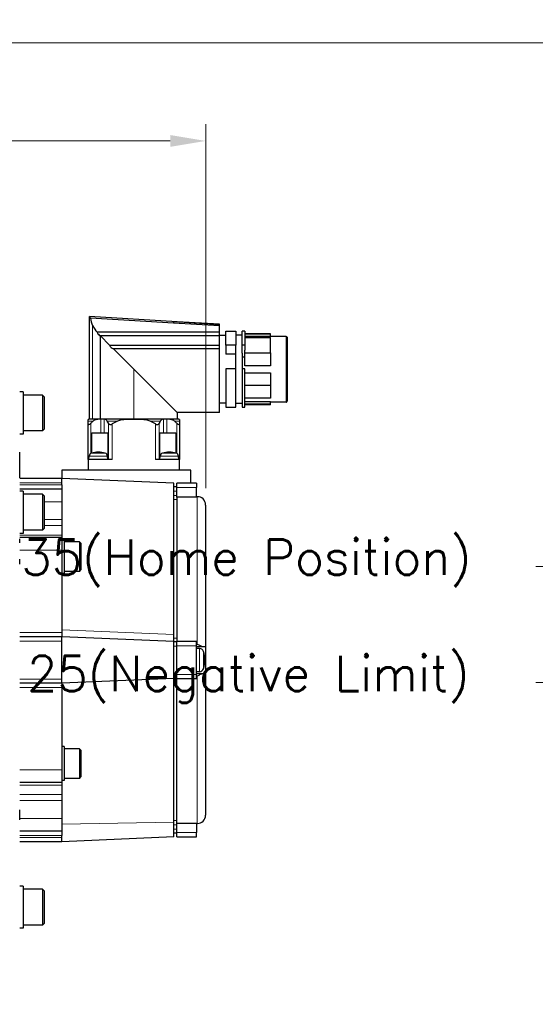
# Model space of a CAD drawing. Extents: x 12273 to 13958, y -1141 to 57.
# Tile 5 of 23: x 12941 to 13063, y -561 to -328. Entities that reach past the tile are written whole.
import ezdxf

# ---------------------------------------------------------------- set-up
doc = ezdxf.new("R2010")
doc.units = 0
doc.header["$LTSCALE"] = 25.4
doc.linetypes.add('DASHEDBIDOT', pattern=[12.4, 3, -3, 0.2, -3, 0.2, -3])
doc.layers.get('Defpoints').update_dxf_attribs({"linetype": 'CONTINUOUS'})
doc.layers.add('ATA-DIM', color=252, linetype='CONTINUOUS', lineweight=25)
doc.layers.add('Layer0000', color=7, linetype='CONTINUOUS', lineweight=25)
doc.styles.get("Standard").update_dxf_attribs({"font": 'simplex.shx'})
doc.dimstyles.new('ata_A1', dxfattribs={"dimtxt": 4.2, "dimasz": 4.2, "dimexe": 2, "dimexo": 2, "dimgap": 2, "dimtad": 0, "dimtih": 1, "dimtoh": 1, "dimdec": 6, "dimdsep": 46, "dimtxsty": 'Standard', "dimcen": 0, "dimclrd": 252, "dimclre": 252, "dimclrt": 4, "dimadec": 6, "dimazin": 2, "dimtfac": 1, "dimtdec": 6, "dimtofl": 0, "dimtmove": 0, "dimatfit": 3, "dimfxl": 0, "dimtolj": 1, "dimtzin": 0, "dimlwd": 0, "dimlwe": 0, "dimarcsym": 0})

# ---------------------------------------------------------------- blocks, each defined once
blk = doc.blocks.new('*D13718')
at = {"layer": 'ATA-DIM', "color": 252, "lineweight": 0}
for p, q in [((13082.58, -556.64), (13082.58, -480.99)), ((13107.58, -584.21), (13107.58, -480.99)), ((13082.58, -484.99), (13062.71, -484.99)), ((13090.98, -484.99), (13099.18, -484.99))]:
    blk.add_line(p, q, dxfattribs=at)
at = {"layer": 'ATA-DIM', "color": 252}
for points in [[(13090.98, -483.59), (13090.98, -486.39), (13082.58, -484.99)], [(13099.18, -486.39), (13099.18, -483.59), (13107.58, -484.99)]]:
    blk.add_solid(points, dxfattribs=at)
at = {"layer": 'Defpoints', "color": 0}
for p in [(13107.58, -484.99), (13082.58, -560.64), (13107.58, -588.21)]:
    blk.add_point(p, dxfattribs=at)
at = {"layer": 'ATA-DIM', "color": 4, "insert": (12942.29, -478.6), "char_height": 8.4, "attachment_point": 1}
blk.add_mtext('\\A1;25(Negative Limit)', dxfattribs=at)
blk = doc.blocks.new('*D13717')
at = {"layer": 'ATA-DIM', "color": 252, "lineweight": 0}
for p, q in [((13082.58, -556.64), (13082.58, -453.46)), ((13117.58, -584.21), (13117.58, -453.46)), ((13082.58, -457.46), (13062.71, -457.46)), ((13090.98, -457.46), (13109.18, -457.46))]:
    blk.add_line(p, q, dxfattribs=at)
at = {"layer": 'ATA-DIM', "color": 252}
for points in [[(13090.98, -456.06), (13090.98, -458.86), (13082.58, -457.46)], [(13109.18, -458.86), (13109.18, -456.06), (13117.58, -457.46)]]:
    blk.add_solid(points, dxfattribs=at)
at = {"layer": 'Defpoints', "color": 0}
for p in [(13117.58, -457.46), (13082.58, -560.64), (13117.58, -588.21)]:
    blk.add_point(p, dxfattribs=at)
at = {"layer": 'ATA-DIM', "color": 4, "insert": (12940.94, -451.07), "char_height": 8.4, "attachment_point": 1}
blk.add_mtext('\\A1;35(Home Position)', dxfattribs=at)
blk = doc.blocks.new('*D13725')
at = {"layer": 'ATA-DIM', "color": 252, "lineweight": 0}
for p, q in [((12526.58, -405.14), (12526.58, -352.74)), ((12984.58, -438.94), (12984.58, -352.74)), ((12534.98, -356.74), (12740.78, -356.74)), ((12976.18, -356.74), (12770.37, -356.74))]:
    blk.add_line(p, q, dxfattribs=at)
at = {"layer": 'ATA-DIM', "color": 252}
for points in [[(12534.98, -355.34), (12534.98, -358.14), (12526.58, -356.74)], [(12976.18, -358.14), (12976.18, -355.34), (12984.58, -356.74)]]:
    blk.add_solid(points, dxfattribs=at)
at = {"layer": 'Defpoints', "color": 0}
for p in [(12984.58, -356.74), (12526.58, -409.14), (12984.58, -442.94)]:
    blk.add_point(p, dxfattribs=at)
at = {"layer": 'ATA-DIM', "color": 4, "insert": (12755.58, -356.74), "char_height": 8.4, "attachment_point": 5}
blk.add_mtext('\\A1;458', dxfattribs=at)
blk = doc.blocks.new('*D13724')
at = {"layer": 'ATA-DIM', "color": 252, "lineweight": 0}
for p, q in [((12526.58, -405.14), (12526.58, -329.54)), ((13082.58, -556.64), (13082.58, -329.54)), ((12534.98, -333.54), (12763.66, -333.54)), ((13074.18, -333.54), (12845.49, -333.54))]:
    blk.add_line(p, q, dxfattribs=at)
at = {"layer": 'ATA-DIM', "color": 252}
for points in [[(12534.98, -332.14), (12534.98, -334.94), (12526.58, -333.54)], [(13074.18, -334.94), (13074.18, -332.14), (13082.58, -333.54)]]:
    blk.add_solid(points, dxfattribs=at)
at = {"layer": 'Defpoints', "color": 0}
for p in [(13082.58, -333.54), (12526.58, -409.14), (13082.58, -560.64)]:
    blk.add_point(p, dxfattribs=at)
at = {"layer": 'ATA-DIM', "color": 4, "insert": (12804.58, -333.54), "char_height": 8.4, "attachment_point": 5}
blk.add_mtext('\\A1;556(T+356)', dxfattribs=at)

msp = doc.modelspace()

# ---------------------------------------------------------------- linework, layer by layer
at = {"layer": 'Layer0000', "color": 7, "linetype": 'Continuous', "lineweight": 25}
for p, q in [((12977.8252274, -399.5431519), (12957.0753599, -398.2916813)), ((12957.0753599, -398.3369715), (12957.0753599, -398.2973628)), ((12957.0753599, -422.5434275), (12957.0753599, -398.3369715)), ((12976.9355975, -399.8614677), (12957.3091605, -398.7080402)), ((12987.8253599, -400.5014489), (12976.9355975, -399.8614677)), ((12987.8253599, -400.1504154), (12977.8251001, -399.5452635)), ((12987.8253599, -400.2634648), (12987.8253599, -400.1442281)), ((12987.8253599, -400.5014489), (12987.8253599, -400.2634648)), ((12987.8253599, -402.0419878), (12987.8253599, -400.5014489)), ((12976.1291859, -402.0419878), (12958.8922593, -402.0419878)), ((12959.6184597, -402.8396445), (12959.6576944, -402.875762)), ((12987.8253599, -402.8396445), (12959.6184597, -402.8396445)), ((12959.6576944, -402.875762), (12961.857376, -405.0754436)), ((12959.6576944, -422.5434275), (12959.6576944, -402.875762)), ((12987.8253599, -402.0419878), (12976.1291859, -402.0419878)), ((12987.8253599, -402.8396445), (12987.8253599, -402.0419878)), ((12989.3253599, -402.7934275), (12987.8253599, -402.7934275)), ((12987.8253599, -405.0754436), (12987.8253599, -402.8396445)), ((12989.3253599, -405.1046079), (12989.3253599, -401.7934448)), ((12989.3253599, -401.7934448), (12991.7253599, -401.7934448)), ((12991.7253599, -401.7934448), (12991.7253599, -405.1046079)), ((12993.2253599, -402.6934275), (12991.7253599, -402.6934275)), ((12993.8253599, -401.7934448), (12993.2253599, -401.7934448)), ((12993.2253599, -405.1046079), (12993.2253599, -401.7934448)), ((12993.8253599, -401.7934448), (12993.8253599, -405.1046079)), ((12999.9253599, -402.3934275), (12993.8253599, -402.3934275)), ((12993.8253599, -402.3934998), (12999.9253599, -402.3934998)), ((12999.9253599, -403.0239487), (12993.8253599, -403.0239487)), ((12993.8253599, -403.2760003), (12999.9253599, -403.2760003)), ((12999.9253599, -403.0239487), (12999.9253599, -402.3934998)), ((13003.6253599, -403.0234275), (12999.9253599, -403.0234275)), ((12999.9253599, -406.9338679), (12999.9253599, -403.2760003)), ((13003.8253599, -403.2234275), (13003.8253599, -410.7934275)), ((12961.857376, -405.0754436), (12987.8253599, -405.0754436)), ((12987.8253599, -405.9667052), (12987.8253599, -405.0754436)), ((12991.7253599, -405.1046079), (12989.3253599, -405.1046079)), ((12989.3253599, -405.1046079), (12989.3253599, -407.2237996)), ((12991.7253599, -406.9620235), (12991.7253599, -405.1046079)), ((12993.8253599, -405.1046079), (12993.2253599, -405.1046079)), ((12993.2253599, -406.9620235), (12993.2253599, -405.1046079)), ((12993.8253599, -405.1046079), (12993.8253599, -406.2663202)), ((12967.5753599, -410.7934275), (12962.7486377, -405.9667052)), ((12987.8253599, -405.9667052), (12962.7486377, -405.9667052)), ((12987.8253599, -421.0434275), (12987.8253599, -405.9667052)), ((12991.7253599, -407.2237996), (12989.3253599, -407.2237996)), ((12991.7253599, -410.7201275), (12991.7253599, -406.9620235)), ((12993.2253599, -406.9620235), (12993.2253599, -410.7201275)), ((12993.8253599, -407.9238645), (12993.2253599, -407.9238645)), ((12993.8253599, -406.9338679), (12993.8253599, -406.2663202)), ((12993.8253599, -406.9338679), (12999.9253599, -406.9338679)), ((12993.8253599, -409.9808515), (12993.8253599, -406.9338679)), ((12999.9253599, -406.9338679), (12999.9253599, -409.9808515)), ((12999.9253599, -409.9808515), (12993.8253599, -409.9808515)), ((12977.8253599, -421.0434275), (12967.5753599, -410.7934275)), ((12989.3253599, -410.7201275), (12989.3253599, -419.7934275)), ((12991.7253599, -410.7201275), (12989.3253599, -410.7201275)), ((12991.7253599, -419.7934275), (12991.7253599, -410.7201275)), ((12993.2253599, -410.7201275), (12993.2253599, -419.7934275)), ((12993.8253599, -410.7201275), (12993.2253599, -410.7201275)), ((12993.8253599, -419.7934275), (12993.8253599, -410.7201275)), ((12993.8253599, -411.6060034), (12999.9253599, -411.6060034)), ((12999.9253599, -411.6060034), (12999.9253599, -414.6529871)), ((13003.8253599, -410.7934275), (13003.8253599, -418.3634275)), ((12999.9253599, -414.6529871), (12993.8253599, -414.6529871)), ((12999.9253599, -414.6529871), (12999.9253599, -417.6319707)), ((12941.3753599, -416.1434275), (12940.5753599, -416.1434275)), ((12941.3753599, -416.1434275), (12941.3753599, -421.1434275)), ((12945.9753599, -416.8934275), (12941.3753599, -416.8934275)), ((12945.9753599, -416.8934275), (12946.3753699, -417.2934375)), ((12945.9753599, -416.8934275), (12945.9753599, -421.1434275)), ((12946.3753599, -417.2934275), (12946.3753599, -421.1434275)), ((12989.3253599, -418.7934275), (12987.8253599, -418.7934275)), ((12993.2253599, -418.8934275), (12991.7253599, -418.8934275)), ((12999.9253599, -417.6319707), (12993.8253599, -417.6319707)), ((12993.8253599, -418.4468157), (12999.9253599, -418.4468157)), ((12999.9253599, -419.0946479), (12993.8253599, -419.0946479)), ((12999.9253599, -419.1934275), (12993.8253599, -419.1934275)), ((12999.9253599, -419.0946479), (12999.9253599, -418.4468157)), ((13003.6253599, -418.5634275), (12999.9253599, -418.5634275)), ((12999.9253599, -419.1934275), (12999.9253599, -419.0946479)), ((12941.3753599, -421.1434275), (12941.3753599, -426.1434275)), ((12945.9753599, -421.1434275), (12945.9753599, -425.3934275)), ((12946.3753599, -421.1434275), (12946.3753599, -424.9934275)), ((12987.8253599, -421.0434275), (12977.8202146, -421.0434275)), ((12977.8253599, -421.0444627), (12977.8253599, -422.5434275)), ((12989.3253599, -419.7934275), (12991.7253599, -419.7934275)), ((12993.2253599, -419.7934275), (12993.8253599, -419.7934275)), ((12956.7753599, -423.0698511), (12956.7753599, -422.6548587)), ((12956.7753599, -423.748551), (12956.7753599, -423.0698511)), ((12956.7753599, -432.1434275), (12956.7753599, -423.748551)), ((12959.4561914, -422.6434275), (12956.926127, -422.6434275)), ((12957.0753599, -422.5434275), (12957.8321916, -422.5434275)), ((12957.7253599, -422.5434275), (12957.7253599, -422.6434275)), ((12957.8321916, -422.5434275), (12959.6576944, -422.5434275)), ((12959.7564359, -422.6434275), (12959.4561914, -422.6434275)), ((12959.6576944, -422.5434275), (12967.5753599, -422.5434275)), ((12960.5582452, -422.6434275), (12959.7564359, -422.6434275)), ((12960.6844046, -422.6434275), (12960.5582452, -422.6434275)), ((12974.4663153, -422.6434275), (12960.6844046, -422.6434275)), ((12967.5753599, -422.5434275), (12977.8253599, -422.5434275)), ((12974.5924746, -422.6434275), (12974.4663153, -422.6434275)), ((12975.3942839, -422.6434275), (12974.5924746, -422.6434275)), ((12975.6945284, -422.6434275), (12975.3942839, -422.6434275)), ((12978.2245929, -422.6434275), (12975.6945284, -422.6434275)), ((12977.4253599, -422.5434275), (12977.4253599, -422.6434275)), ((12978.3753599, -422.6610208), (12978.3753599, -423.0698511)), ((12978.3753599, -423.0698511), (12978.3753599, -423.748551)), ((12978.3753599, -423.748551), (12978.3753599, -432.1434275)), ((12941.3753599, -426.1434275), (12940.5753599, -426.1434275)), ((12945.9753599, -425.3934275), (12941.3753599, -425.3934275)), ((12945.9753599, -425.3934275), (12946.3753699, -424.9934175)), ((12957.631517, -425.8434275), (12959.7564359, -425.8434275)), ((12957.631517, -430.6454495), (12957.631517, -425.8434275)), ((12959.7564359, -425.8434275), (12960.5582452, -425.8434275)), ((12960.5582452, -425.8434275), (12961.4511123, -425.8434275)), ((12961.4511123, -425.8434275), (12961.4511123, -432.1434275)), ((12973.6996075, -425.8434275), (12974.5924746, -425.8434275)), ((12973.6996075, -432.1434275), (12973.6996075, -425.8434275)), ((12974.5924746, -425.8434275), (12975.3942839, -425.8434275)), ((12975.3942839, -425.8434275), (12977.5192029, -425.8434275)), ((12977.5192029, -425.8434275), (12977.5192029, -430.6454495)), ((12940.5753599, -436.4729729), (12940.5753599, -430.3832828)), ((12956.7753599, -432.1434275), (12956.7753599, -434.6434275)), ((12962.475364, -432.1434275), (12956.7753599, -432.1434275)), ((12956.9253599, -432.1434273), (12956.9937752, -431.3614375)), ((12961.4253599, -432.1434273), (12961.3569447, -431.3614375)), ((12978.3753599, -432.1434275), (12972.6753558, -432.1434275)), ((12973.7253599, -432.1434273), (12973.7937752, -431.3614375)), ((12978.2253599, -432.1434273), (12978.1569447, -431.3614375)), ((12978.3753599, -434.6434275), (12978.3753599, -432.1434275)), ((12950.5753599, -434.6434275), (12950.5753599, -435.1434275)), ((12981.0753599, -434.6434275), (12950.5753599, -434.6434275)), ((12950.5753599, -435.1434275), (12950.5753599, -436.6434275)), ((12981.0753599, -435.1434275), (12981.0753599, -434.6434275)), ((12981.0753599, -437.7934275), (12981.0753599, -435.1434275)), ((12950.5753599, -436.6434275), (12940.5753599, -436.6434275)), ((12950.5753599, -437.6445947), (12950.5753599, -436.6434275)), ((12977.0753599, -437.7934275), (12950.5753599, -436.6434275)), ((12950.5753599, -438.1434275), (12950.5753599, -437.6445947)), ((12950.5753599, -438.1434275), (12950.5753599, -439.1434275)), ((12977.0753599, -438.7934275), (12977.0753599, -437.7934275)), ((12982.3753599, -437.7934275), (12977.7753599, -437.7934275)), ((12977.7753599, -438.7934275), (12977.7753599, -437.7934275)), ((12982.3753599, -437.7934275), (12982.3753599, -438.7934275)), ((12950.5753599, -439.1434275), (12940.5753599, -439.1434275)), ((12941.3753599, -439.6434275), (12940.5753599, -439.6434275)), ((12941.3753599, -439.6434275), (12941.3753599, -444.6434275)), ((12945.9753599, -440.3934275), (12941.3753599, -440.3934275)), ((12945.9753599, -440.3934275), (12946.3753699, -440.7934375)), ((12945.9753599, -440.3934275), (12945.9753599, -444.6434275)), ((12950.5753599, -439.1434275), (12950.5753599, -442.1434275)), ((12977.7753599, -438.6434275), (12977.0753599, -438.6434275)), ((12977.0753599, -439.2978887), (12977.0753599, -438.7934275)), ((12977.0753599, -441.2731905), (12977.0753599, -439.2978887)), ((12977.7753599, -441.0433951), (12977.7753599, -438.7934275)), ((12982.3753599, -441.0433951), (12982.3753599, -438.7934275)), ((12946.3753599, -440.7934275), (12946.3753599, -444.6434275)), ((12950.5753599, -442.1434275), (12950.5753599, -446.3920004)), ((12977.0753599, -473.5567691), (12977.0753599, -441.2731905)), ((12977.7753599, -441.0433951), (12977.7753599, -475.2434275)), ((12982.3753599, -441.0433951), (12977.7753599, -441.0433951)), ((12982.671957, -440.9772121), (12982.3753599, -440.9772121)), ((12941.3753599, -444.6434275), (12941.3753599, -449.6434275)), ((12945.9753599, -444.6434275), (12945.9753599, -448.8934275)), ((12946.3753599, -444.6434275), (12946.3753599, -448.4934275)), ((12984.5753599, -442.9370248), (12984.5753599, -476.3934275)), ((12950.5753599, -446.3920004), (12950.5753599, -447.8062139)), ((12941.3753599, -449.6434275), (12940.5753599, -449.6434275)), ((12945.9753599, -448.8934275), (12941.3753599, -448.8934275)), ((12945.9753599, -448.8934275), (12946.3753699, -448.4934175)), ((12950.5753599, -447.8062139), (12950.5753599, -450.057641)), ((12950.5753599, -450.6434275), (12940.5753599, -450.6434275)), ((12940.5753599, -451.8586862), (12940.5753599, -450.9215691)), ((12950.5753599, -450.057641), (12950.5753599, -450.6434275)), ((12950.5753599, -450.6434275), (12950.5753599, -453.6434275)), ((12951.0753599, -451.1434275), (12950.5753599, -451.1434275)), ((12951.0753599, -451.1434275), (12951.0753599, -455.1434275)), ((12954.7253599, -451.6434275), (12951.0753599, -451.6434275)), ((12954.7253599, -451.6434313), (12954.7253599, -455.1434275)), ((12954.7253694, -451.643437), (12955.0753654, -451.993433)), ((12955.0753599, -451.9934275), (12955.0753599, -455.1434275)), ((12950.5753599, -453.6434275), (12950.5753599, -473.1434275)), ((12940.5753599, -456.9509977), (12940.5753599, -455.7205743)), ((12951.0753599, -455.1434275), (12951.0753599, -459.1434275)), ((12954.7253599, -455.1434275), (12954.7253599, -458.6434237)), ((12955.0753599, -455.1434275), (12955.0753599, -458.2934275)), ((12951.0753599, -459.1434275), (12950.5753599, -459.1434275)), ((12954.7253599, -458.6434275), (12951.0753599, -458.6434275)), ((12954.7253694, -458.643418), (12955.0753654, -458.293422)), ((12950.5753599, -473.1434275), (12950.5753599, -474.1434275)), ((12950.5753599, -474.1434275), (12940.5753599, -474.1434275)), ((12950.5753599, -474.4508781), (12950.5753599, -474.1434275)), ((12977.0753599, -475.2434275), (12950.5753599, -474.1434275)), ((12950.5753599, -475.1434275), (12950.5753599, -474.4508893)), ((12950.5753599, -484.1434275), (12950.5753599, -475.1434275)), ((12977.0753599, -475.2434275), (12977.0753599, -473.5567691)), ((12977.0753599, -476.2434275), (12977.0753599, -475.2434275)), ((12977.7753599, -475.3434275), (12977.0753599, -475.3434275)), ((12982.3753599, -475.2434275), (12977.7753599, -475.2434275)), ((12977.7753599, -476.2434275), (12977.7753599, -475.2434275)), ((12982.3753599, -476.2434275), (12982.3753599, -475.2434275)), ((12977.0753599, -483.0434275), (12977.0753599, -476.2434275)), ((12977.7753599, -483.0434275), (12977.7753599, -476.2434275)), ((12982.3753599, -483.0434275), (12982.3753599, -476.2434275)), ((12982.3753599, -476.3934275), (12983.9482742, -476.3934275)), ((12983.1144801, -476.8934275), (12982.3753599, -476.8934275)), ((12983.9482742, -476.3934275), (12984.5753599, -476.3934275)), ((12984.5753599, -476.3934275), (12984.5753599, -482.8934275)), ((12983.1144801, -482.3934275), (12982.3753599, -482.3934275)), ((12977.0753599, -484.0434275), (12950.5753599, -485.1434275)), ((12950.5753599, -485.1434273), (12950.5753599, -484.1434275)), ((12977.0753599, -484.0434275), (12977.0753599, -483.0434275)), ((12977.7753599, -483.9434275), (12977.0753599, -483.9434275)), ((12977.0753599, -485.730086), (12977.0753599, -484.0434275)), ((12977.7753599, -484.0434275), (12977.7753599, -483.0434275)), ((12977.7753599, -484.0434275), (12982.3753599, -484.0434275)), ((12977.7753599, -518.2434599), (12977.7753599, -484.0434275)), ((12983.9482742, -482.8934275), (12982.3753599, -482.8934275)), ((12982.3753599, -484.0434275), (12982.3753599, -483.0434275)), ((12984.5753599, -482.8934275), (12983.9482742, -482.8934275)), ((12984.5753599, -482.8934275), (12984.5753599, -516.3498302)), ((12950.5753927, -485.1434261), (12940.5753599, -485.1434275)), ((12950.5753599, -485.1434275), (12950.5753599, -486.1434275)), ((12950.5753599, -486.1434275), (12950.5753599, -505.6434275)), ((12977.0753599, -518.0136645), (12977.0753599, -485.730086)), ((12951.0753599, -500.1434275), (12950.5753599, -500.1434275)), ((12951.0753599, -500.1434275), (12951.0753599, -504.1434275)), ((12954.7253599, -500.6434275), (12951.0753599, -500.6434275)), ((12954.7253599, -500.6434313), (12954.7253599, -504.1434275)), ((12954.7253694, -500.643437), (12955.0753654, -500.993433)), ((12955.0753599, -500.9934275), (12955.0753599, -504.1434275)), ((12950.5753599, -505.6434275), (12950.5753599, -508.6434275)), ((12951.0753599, -504.1434275), (12951.0753599, -508.1434275)), ((12954.7253599, -504.1434275), (12954.7253599, -507.6434237)), ((12955.0753599, -504.1434275), (12955.0753599, -507.2934275)), ((12951.0753599, -508.1434275), (12950.5753599, -508.1434275)), ((12954.7253599, -507.6434275), (12951.0753599, -507.6434275)), ((12954.7253694, -507.643418), (12955.0753654, -507.293422)), ((12950.5753599, -508.6434275), (12940.5753599, -508.6434275)), ((12950.5753599, -508.6434275), (12950.5753599, -509.2292139)), ((12950.5753599, -509.2292139), (12950.5753599, -511.480641)), ((12950.5753599, -511.480641), (12950.5753599, -512.8948546)), ((12940.5753599, -517.4964683), (12940.5753599, -515.1320333)), ((12950.5753599, -512.8948546), (12950.5753599, -517.1434275)), ((12950.5753599, -517.1434275), (12950.5753599, -520.1434275)), ((12977.0753599, -519.9889663), (12977.0753599, -518.0136645)), ((12977.7753599, -518.2434599), (12982.3753599, -518.2434599)), ((12977.7753599, -520.4934275), (12977.7753599, -518.2434599)), ((12982.3753599, -518.2434599), (12982.3753599, -520.4934275)), ((12982.6721089, -518.3096429), (12982.3753599, -518.3096429)), ((12950.5753599, -520.1434275), (12940.5753599, -520.1434275)), ((12950.5753599, -520.1434275), (12950.5753599, -521.1434275)), ((12950.5753599, -521.6434275), (12950.5753599, -521.1434275)), ((12977.0753599, -521.4934275), (12950.5753599, -522.6434275)), ((12950.5753599, -522.3647979), (12950.5753599, -521.6434275)), ((12977.0753599, -520.4934275), (12977.0753599, -519.9889663)), ((12977.0753599, -521.4934275), (12977.0753599, -520.4934275)), ((12977.7753599, -520.6434275), (12977.0753599, -520.6434275)), ((12977.7753599, -521.4934275), (12977.7753599, -520.4934275)), ((12977.7753599, -521.4934275), (12982.3753599, -521.4934275)), ((12982.3753599, -521.4934275), (12982.3753599, -520.4934275)), ((12950.5753599, -522.6434275), (12940.5753599, -522.6434275)), ((12950.5753599, -522.6434275), (12950.5753599, -522.3648087)), ((12941.3753599, -533.1434275), (12940.5753599, -533.1434275)), ((12941.3753599, -533.1434275), (12941.3753599, -538.1434275)), ((12945.9753599, -533.8934275), (12941.3753599, -533.8934275)), ((12945.9753599, -533.8934275), (12946.3753699, -534.2934375)), ((12945.9753599, -533.8934275), (12945.9753599, -538.1434275)), ((12946.3753599, -534.2934275), (12946.3753599, -538.1434275)), ((12941.3753599, -538.1434275), (12941.3753599, -543.1434275)), ((12945.9753599, -538.1434275), (12945.9753599, -542.3934275)), ((12946.3753599, -538.1434275), (12946.3753599, -541.9934275)), ((12941.3753599, -543.1434275), (12940.5753599, -543.1434275)), ((12945.9753599, -542.3934275), (12941.3753599, -542.3934275)), ((12945.9753599, -542.3934275), (12946.3753699, -541.9934175))]:
    msp.add_line(p, q, dxfattribs=at)
at = {"layer": 'Layer0000', "color": 251, "linetype": 'DASHEDBIDOT', "lineweight": 18}
for p, q in [((12957.8321916, -400.445807), (12957.8321916, -422.5434275)), ((12977.1079191, -399.6020003), (12987.8253599, -400.2634648)), ((13003.6253599, -410.7934275), (13003.6253599, -403.0234275)), ((12967.5753599, -422.5434275), (12967.5753599, -410.7934275)), ((13003.6253599, -418.5634275), (13003.6253599, -410.7934275)), ((12957.9705584, -423.0698511), (12956.7753599, -423.0698511)), ((12957.3879795, -423.5921624), (12957.3879795, -430.7399378)), ((12959.7564359, -425.8434275), (12959.7564359, -422.6434275)), ((12960.5582452, -425.8434275), (12960.5582452, -422.6434275)), ((12963.7174, -423.0698511), (12961.3086509, -423.0698511)), ((12961.553444, -432.1434275), (12961.553444, -423.5921624)), ((12962.475364, -423.748551), (12962.475364, -432.1434275)), ((12973.8420689, -423.0698511), (12971.4333198, -423.0698511)), ((12972.6753558, -432.1434275), (12972.6753558, -423.748551)), ((12973.5972758, -423.5921624), (12973.5972758, -432.1434275)), ((12974.5924746, -425.8434275), (12974.5924746, -422.6434275)), ((12975.3942839, -422.6434275), (12975.3942839, -425.8434275)), ((12978.3753599, -423.0698511), (12977.1801615, -423.0698511)), ((12977.7627403, -430.7399378), (12977.7627403, -423.5921624)), ((12957.5777112, -430.6600445), (12959.1753599, -430.6600445)), ((12959.1753599, -430.6600445), (12960.7730087, -430.6600445)), ((12974.3777112, -430.6600445), (12975.9753599, -430.6600445)), ((12975.9753599, -430.6600445), (12977.5730087, -430.6600445)), ((12956.9937752, -431.3614377), (12959.1753599, -431.3614377)), ((12959.1753599, -431.3614377), (12961.3569447, -431.3614377)), ((12973.7937752, -431.3614377), (12975.9753599, -431.3614377)), ((12975.9753599, -431.3614377), (12978.1569447, -431.3614377)), ((12950.5753927, -437.6445947), (12940.5753599, -437.6434275)), ((12950.5753599, -438.1434275), (12940.5753599, -438.1434275)), ((12977.7753599, -439.6434275), (12977.0753599, -439.6434275)), ((12982.3753599, -438.7934275), (12977.7753599, -438.7934275)), ((12950.5753599, -442.1434275), (12946.3753599, -442.1434275)), ((12977.7753599, -440.6519861), (12977.0753599, -440.6519861)), ((12977.7753599, -441.6428741), (12977.0753599, -441.6428741)), ((12982.5753599, -440.9796082), (12982.3753599, -440.9796082)), ((12982.5753599, -440.9796082), (12982.5753599, -475.8445357)), ((12950.5753599, -446.3920004), (12946.3753599, -446.3920004)), ((12950.5753599, -447.8062139), (12946.3753599, -447.8062139)), ((12950.5753599, -450.057641), (12940.5753599, -450.057641)), ((12950.5753599, -453.6434275), (12940.5753599, -453.6434275)), ((12950.5753599, -473.1434275), (12940.5753599, -473.1434275)), ((12950.5753599, -472.5048734), (12977.0753599, -473.5567691)), ((12950.5753599, -475.1434275), (12940.5753599, -475.1434275)), ((12977.7753599, -474.4781162), (12977.0753599, -474.4781162)), ((12977.7753599, -476.3434275), (12977.0753599, -476.3434275)), ((12977.7753599, -476.2434275), (12982.3753599, -476.2434275)), ((12982.3753599, -475.8445357), (12982.5753599, -475.8445357)), ((12983.1144801, -476.8934275), (12983.1144801, -479.6434275)), ((12984.071, -477.6017606), (12984.071, -479.6434275)), ((12983.1144801, -479.6434275), (12983.1144801, -482.3934275)), ((12984.071, -479.6434275), (12984.071, -481.6850943)), ((12950.5753599, -484.1434275), (12940.5753599, -484.1434275)), ((12977.7753599, -482.9434275), (12977.0753599, -482.9434275)), ((12977.7753599, -484.8087388), (12977.0753599, -484.8087388)), ((12977.7753599, -483.0434275), (12982.3753599, -483.0434275)), ((12982.5753599, -483.4423193), (12982.3753599, -483.4423193)), ((12982.5753599, -483.4423193), (12982.5753599, -518.3072468)), ((12950.5753599, -486.1434275), (12940.5753599, -486.1434275)), ((12950.5753599, -505.6434275), (12940.5753599, -505.6434275)), ((12950.5753599, -509.2292139), (12940.5753599, -509.2292139)), ((12950.5753599, -511.480641), (12940.5753599, -511.480641)), ((12950.5753599, -512.8948546), (12940.5753599, -512.8948546)), ((12950.5753599, -517.1434275), (12940.5753599, -517.1434275)), ((12950.5753599, -518.4930226), (12977.0753599, -518.0136645)), ((12977.7753599, -517.6439809), (12977.0753599, -517.6439809)), ((12977.7753599, -518.6348689), (12977.0753599, -518.6348689)), ((12977.7753599, -519.6434275), (12977.0753599, -519.6434275)), ((12982.3753599, -518.3072468), (12982.5753599, -518.3072468)), ((12950.5753599, -521.1434275), (12940.5753599, -521.1434275)), ((12950.5753599, -521.6434275), (12940.5753599, -521.6434275)), ((12982.3753599, -520.4934275), (12977.7753599, -520.4934275))]:
    msp.add_line(p, q, dxfattribs=at)
at = {"layer": 'Layer0000', "color": 7, "linetype": 'Continuous', "lineweight": 25}
for centre, radius, start, end in [((12962.6177794, -398.0557434), 5.3492293, 187.00521229, 206.538894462), ((12966.6315185, -395.7520319), 9.9729473, 208.076546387, 219.101919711), ((12960.303045, -401.4869851), 1.5160291, 201.474660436, 243.155878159), ((13003.6253599, -403.2234275), 0.2, 0, 90), ((12963.2929596, -404.5311217), 1.5353132, 200.764934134, 249.235065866), ((13003.6253599, -418.3634275), 0.2, 270, 0.001981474), ((12956.926127, -423.6434275), 1, 90, 99.057745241), ((12974.5243906, -442.119824), 25.2374886, 130.989622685, 132.766032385), ((12960.6759878, -423.3258814), 0.6825058, 22.032521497, 89.293403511), ((12939.6449523, -433.541557), 24.0618466, 24.424421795, 25.797995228), ((12969.8875633, -435.8372147), 14.1801442, 115.793373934, 121.514664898), ((12965.2492471, -435.8626692), 14.2091151, 58.491172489, 64.200788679), ((12995.5057675, -433.541557), 24.0618466, 154.202004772, 155.575578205), ((12974.47469, -423.3258199), 0.6824438, 90.703135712, 157.97093928), ((12960.6263292, -442.119824), 25.2374886, 47.233967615, 49.010377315), ((12978.2245929, -423.6434275), 1, 80.942254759, 90.000003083), ((12957.7907309, -431.4311623), 0.8, 105.442732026, 174.999971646), ((12959.1753599, -436.4434275), 6, 74.557191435, 105.442802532), ((12960.5599889, -431.4311623), 0.8, 5.000028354, 74.557267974), ((12974.5907309, -431.4311623), 0.8, 105.442732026, 174.999971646), ((12975.9753599, -436.4434275), 6, 74.557191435, 105.442802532), ((12977.3599889, -431.4311623), 0.8, 5.000028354, 74.557267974), ((12982.6747625, -442.9947639), 2.0176059, 90.075598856, 92.823967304), ((12982.6851212, -442.8224054), 1.8452916, 46.801529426, 90.404296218), ((12982.5447903, -442.9446944), 2.0305841, 0.216411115, 46.277004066), ((12983.1144801, -477.8934275), 1, 16.957836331, 90), ((12977.3753599, -479.6434275), 7, 343.042132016, 16.957876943), ((12983.1144801, -481.3934275), 1, 270, 343.042163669), ((12982.5445841, -516.3420719), 2.0307906, 313.725473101, 359.781111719), ((12982.6750482, -516.2865797), 2.0231246, 267.175639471, 269.919868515), ((12982.684893, -516.4638907), 1.8458552, 269.606586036, 313.191758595)]:
    msp.add_arc(centre, radius, start, end, dxfattribs=at)
at = {"layer": 'Layer0000', "color": 251, "linetype": 'DASHEDBIDOT', "lineweight": 18}
for centre, radius, start, end in [((12977.2350217, -399.8733699), 0.2996607, 115.097188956, 177.723677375), ((12958.2581473, -158.0112275), 242.3250202, 274.461382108, 274.567787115), ((12976.1570327, -382.4263566), 17.1972619, 274.66790252, 275.567063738)]:
    msp.add_arc(centre, radius, start, end, dxfattribs=at)
at = {"layer": 'Layer0000', "color": 7, "linetype": 'Continuous', "lineweight": 25}
for points in [[(12957.3084612, -398.7079991), (12957.2924167, -398.6033412), (12957.2324609, -398.4269127), (12957.141322, -398.3565245), (12957.0875545, -398.3529892), (12957.0753599, -398.3407653), (12957.0753599, -398.3367847)], [(12956.7753599, -423.748551), (12956.7753599, -423.8606462), (12956.907764, -423.9752397), (12957.2374542, -423.7312562), (12957.3879795, -423.5921624)], [(12959.4561914, -422.6434275), (12959.1952118, -422.6434275), (12958.6756562, -422.6918133), (12958.176761, -422.8908327), (12957.9705584, -423.0698511)], [(12961.553444, -423.5921624), (12961.6167796, -423.7314466), (12961.8487471, -423.9755595), (12962.2916163, -423.8606054), (12962.475364, -423.748551)], [(12972.6753558, -423.748551), (12972.8591704, -423.8606462), (12973.3037688, -423.9752397), (12973.5340268, -423.7312562), (12973.5972758, -423.5921624)], [(12977.1801615, -423.0698511), (12976.9740142, -422.8908807), (12976.4708078, -422.6905744), (12975.9540831, -422.6434275), (12975.6945284, -422.6434275)], [(12977.7627403, -423.5921624), (12977.9134716, -423.7314466), (12978.2441668, -423.9755595), (12978.3753599, -423.8606054), (12978.3753599, -423.748551)], [(12982.5753599, -475.8445357), (12982.813257, -475.9636826), (12983.2913727, -476.210628), (12983.7505729, -476.3934275), (12983.9482742, -476.3934275)], [(12983.9482742, -482.8934275), (12983.7505919, -482.8934275), (12983.2945564, -483.0748272), (12982.815111, -483.3222437), (12982.5753599, -483.4423193)]]:
    msp.add_open_spline(points, degree=3, dxfattribs=at)
msp.add_open_spline([(12971.4333198, -423.0698511), (12971.139489, -422.9286864), (12970.4965493, -422.778281), (12969.2026861, -422.6581291), (12967.5660296, -422.6527271), (12965.946309, -422.6579816), (12964.6507521, -422.7791745), (12964.0131089, -422.9277841), (12963.7174, -423.0698511)], degree=3, knots=[0, 0, 0, 0, 0.0009779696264, 0.0019559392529, 0.0039118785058, 0.0058678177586, 0.0068457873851, 0.0078237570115, 0.0078237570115, 0.0078237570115, 0.0078237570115], dxfattribs=at)

# ---------------------------------------------------------------- dimensions: what is measured, and where the dimension line sits
at = {"layer": 'ATA-DIM'}
dim = msp.add_linear_dim(base=(13082.5753599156, -333.541335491), p1=(12526.5753599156, -409.1434274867), p2=(13082.5753599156, -560.6428701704), text='<>(T+356)', dimstyle='ata_A1', override={"dimscale": 2, "dimtxt": 4.2, "dimtxsty": 'Standard', "dimtfac": 0.571429, "dimtdec": 2, "dimtfill": 0}, dxfattribs=at)
dim.commit()
dim.dimension.update_dxf_attribs({"geometry": '*D13724', "text_midpoint": (12804.5753599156, -333.541335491)})
dim = msp.add_linear_dim(base=(12984.5753599, -356.7363573), p1=(12526.5753599, -409.1434275), p2=(12984.5753599, -442.9370248), dimstyle='ata_A1', override={"dimscale": 2, "dimtfac": 0.571429, "dimtdec": 2, "dimtfill": 0}, dxfattribs=at)
dim.commit()
dim.dimension.update_dxf_attribs({"geometry": '*D13725', "text_midpoint": (12755.5753599, -356.7363573)})
for base, p2, text, picture, middle in [((13117.5752504, -457.4579049), (13117.5752504, -588.2147764), '<>(Home Position)', '*D13717', (12999.8252504, -457.4579049)), ((13107.5752504, -484.9871827), (13107.5752504, -588.2147764), '<>(Negative Limit)', '*D13718', (13000.4972504, -484.9871827))]:
    dim = msp.add_linear_dim(base=base, p1=(13082.5752504, -560.642964), p2=p2, angle=180, text=text, dimstyle='ata_A1', override={"dimscale": 2, "dimtxt": 4.2, "dimtxsty": 'Standard', "dimtfac": 0.571429, "dimtdec": 2}, dxfattribs=at)
    dim.commit()
    dim.dimension.update_dxf_attribs({"geometry": picture, "text_midpoint": middle, "dimtype": 160})

doc.saveas('drawing.dxf')
